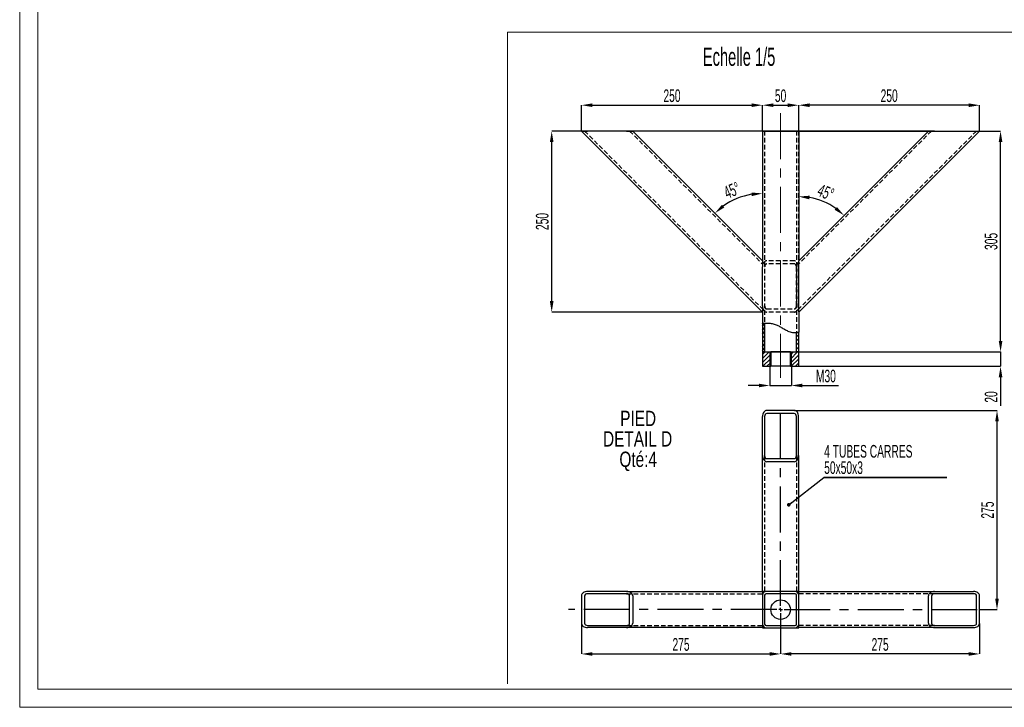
# Model space of a CAD drawing. Header units: millimetres. Extents: x 0 to 841, y 0 to 594.
# Tile 1 of 15: x 0 to 272, y 0 to 190. Entities that reach past the tile are written whole.
import ezdxf

# ---------------------------------------------------------------- set-up
doc = ezdxf.new("R2010")
doc.units = ezdxf.units.MM
doc.header["$PDSIZE"] = -1
doc.linetypes.add('CENTERX2', pattern=[20.32, 12.7, -2.54, 2.54, -2.54])
doc.linetypes.add('HIDDEN', pattern=[1.905, 1.27, -0.635])
for name, color, linetype in [('COTES', 1, 'Continuous'), ('NOTES', 6, 'Continuous'), ('TRAIT-FINS', 9, 'Continuous'), ('TRAIT-MIXTES', 3, 'CENTERX2'), ('TRAIT-TIRET', 2, 'HIDDEN')]:
    doc.layers.add(name, color=color, linetype=linetype)
doc.layers.add('TRAIT-FORT', color=4, linetype='Continuous', lineweight=25)
doc.styles.add('SLDTEXTSTYLE0', font='TXT', dxfattribs={"width": 0.75})
doc.styles.add('SLDTEXTSTYLE1', font='TXT', dxfattribs={"width": 0.605})
doc.dimstyles.new('SLDDIMSTYLE0', dxfattribs={"dimtxt": 3.5, "dimasz": 3, "dimexe": 0, "dimexo": 0.0625, "dimgap": 0.875, "dimtad": 1, "dimlfac": 5, "dimrnd": 1e-09, "dimzin": 12, "dimdsep": 46, "dimtxsty": 'SLDTEXTSTYLE1', "dimsah": 1, "dimcen": 0.09, "dimadec": 0, "dimazin": 3, "dimtfac": 1, "dimtmove": 0, "dimatfit": 0, "dimfxl": 1, "dimfrac": 2, "dimtolj": 1, "dimtzin": 12, "dimarcsym": 0})
doc.dimstyles.new('SLDDIMSTYLE1', dxfattribs={"dimtxt": 3.5, "dimasz": 3, "dimexe": 0, "dimexo": 0.0625, "dimgap": 0.875, "dimtad": 1, "dimlfac": 5, "dimrnd": 1e-09, "dimzin": 12, "dimdsep": 46, "dimtxsty": 'SLDTEXTSTYLE1', "dimsah": 1, "dimcen": 0.09, "dimadec": 0, "dimazin": 3, "dimtfac": 1, "dimtofl": 0, "dimtmove": 0, "dimatfit": 3, "dimfxl": 1, "dimfrac": 2, "dimtolj": 1, "dimtzin": 12, "dimarcsym": 0})
doc.dimstyles.new('SLDDIMSTYLE2', dxfattribs={"dimtxt": 3.5, "dimasz": 3, "dimexe": 0, "dimexo": 0.0625, "dimgap": 0.875, "dimtad": 1, "dimdec": 4, "dimlfac": 5, "dimzin": 12, "dimdsep": 46, "dimtxsty": 'SLDTEXTSTYLE1', "dimsah": 1, "dimcen": 0.09, "dimazin": 3, "dimtfac": 1, "dimtofl": 0, "dimtmove": 0, "dimatfit": 3, "dimfxl": 1, "dimfrac": 2, "dimtolj": 1, "dimtzin": 12, "dimarcsym": 0})
doc.dimstyles.new('SLDDIMSTYLE3', dxfattribs={"dimtxt": 3.5, "dimasz": 3, "dimexe": 0, "dimexo": 0.0625, "dimgap": 0.875, "dimtad": 1, "dimdec": 1, "dimlfac": 5, "dimrnd": 1e-09, "dimzin": 12, "dimdsep": 46, "dimtxsty": 'SLDTEXTSTYLE1', "dimsah": 1, "dimcen": 0.09, "dimadec": 0, "dimazin": 3, "dimtfac": 1, "dimtofl": 0, "dimtmove": 0, "dimatfit": 3, "dimfxl": 1, "dimfrac": 2, "dimtolj": 1, "dimtzin": 12, "dimarcsym": 0})
doc.dimstyles.new('SLDDIMSTYLE4', dxfattribs={"dimtxt": 0.18, "dimasz": 1, "dimexe": 0, "dimexo": 0.0625, "dimgap": 0, "dimtad": 0, "dimtih": 1, "dimtoh": 1, "dimdec": 0, "dimrnd": 1e-09, "dimzin": 0, "dimdsep": 46, "dimtxsty": 'Standard', "dimblk1": 'DOT', "dimblk2": 'DOT', "dimsah": 1, "dimcen": 0.09, "dimadec": 0, "dimazin": 0, "dimtfac": 1, "dimtdec": 0, "dimtofl": 0, "dimtmove": 0, "dimatfit": 3, "dimldrblk": 'DOT', "dimfxl": 1, "dimfrac": 2, "dimtolj": 1, "dimtzin": 0, "dimarcsym": 0})

# ---------------------------------------------------------------- blocks, each defined once
blk = doc.blocks.new('_D')
at = {"layer": 'COTES', "color": 0, "lineweight": -2, "transparency": 16777216}
for p, q in [((207.23, 94.13), (207.23, 88.9)), ((213.23, 94.13), (213.23, 88.9)), ((204.23, 88.9), (201.23, 88.9)), ((207.23, 88.9), (213.23, 88.9)), ((216.23, 88.9), (226.27, 88.9))]:
    blk.add_line(p, q, dxfattribs=at)
at = {"layer": 'COTES', "color": 0, "transparency": 16777216}
for points in [[(204.23, 89.4), (204.23, 88.4), (207.23, 88.9)], [(216.23, 89.4), (216.23, 88.4), (213.23, 88.9)]]:
    blk.add_solid(points, dxfattribs=at)
at = {"layer": 'Defpoints', "color": 0, "transparency": 16777216}
for p in [(207.23, 94.2), (213.23, 94.2), (207.23, 88.9)]:
    blk.add_point(p, dxfattribs=at)
at = {"layer": 'COTES', "color": 0, "transparency": 16777216, "insert": (222.75, 93.27), "char_height": 3.5, "attachment_point": 2, "style": 'SLDTEXTSTYLE1'}
blk.add_mtext('\\A1;M30', dxfattribs=at)
blk = doc.blocks.new('_D_1')
at = {"layer": 'COTES', "color": 0, "lineweight": -2, "transparency": 16777216}
for p, q in [((252.72, 159.2), (146.99, 159.2)), ((146.99, 112.2), (146.99, 156.2)), ((205.17, 109.2), (146.99, 109.2))]:
    blk.add_line(p, q, dxfattribs=at)
at = {"layer": 'COTES', "color": 0, "transparency": 16777216}
for points in [[(146.49, 156.2), (147.49, 156.2), (146.99, 159.2)], [(146.49, 112.2), (147.49, 112.2), (146.99, 109.2)]]:
    blk.add_solid(points, dxfattribs=at)
at = {"layer": 'Defpoints', "color": 0, "transparency": 16777216}
for p in [(146.99, 159.2), (252.79, 159.2), (205.23, 109.2)]:
    blk.add_point(p, dxfattribs=at)
at = {"layer": 'COTES', "color": 0, "transparency": 16777216, "insert": (142.62, 134.2), "char_height": 3.5, "attachment_point": 2, "rotation": 90, "style": 'SLDTEXTSTYLE1'}
blk.add_mtext('\\A1;250', dxfattribs=at)
blk = doc.blocks.new('_D_2')
at = {"layer": 'COTES', "color": 0, "lineweight": -2, "transparency": 16777216}
for p, q in [((214.07, 159.2), (271.01, 159.2)), ((271.01, 101.2), (271.01, 156.2)), ((207.29, 98.2), (271.01, 98.2))]:
    blk.add_line(p, q, dxfattribs=at)
at = {"layer": 'COTES', "color": 0, "transparency": 16777216}
for points in [[(270.51, 156.2), (271.51, 156.2), (271.01, 159.2)], [(270.51, 101.2), (271.51, 101.2), (271.01, 98.2)]]:
    blk.add_solid(points, dxfattribs=at)
at = {"layer": 'Defpoints', "color": 0, "transparency": 16777216}
for p in [(214.01, 159.2), (271.01, 159.2), (207.23, 98.2)]:
    blk.add_point(p, dxfattribs=at)
at = {"layer": 'COTES', "color": 0, "transparency": 16777216, "insert": (266.64, 128.7), "char_height": 3.5, "attachment_point": 2, "rotation": 90, "style": 'SLDTEXTSTYLE1'}
blk.add_mtext('\\A1;305', dxfattribs=at)
blk = doc.blocks.new('_D_3')
at = {"layer": 'COTES', "color": 0, "lineweight": -2, "transparency": 16777216}
for p, q in [((271.01, 101.2), (271.01, 104.2)), ((213.29, 98.2), (271.01, 98.2)), ((271.01, 98.2), (271.01, 94.2)), ((213.29, 94.2), (271.01, 94.2)), ((271.01, 91.2), (271.01, 83.27))]:
    blk.add_line(p, q, dxfattribs=at)
at = {"layer": 'COTES', "color": 0, "transparency": 16777216}
for points in [[(270.51, 101.2), (271.51, 101.2), (271.01, 98.2)], [(270.51, 91.2), (271.51, 91.2), (271.01, 94.2)]]:
    blk.add_solid(points, dxfattribs=at)
at = {"layer": 'Defpoints', "color": 0, "transparency": 16777216}
for p in [(213.23, 98.2), (213.23, 94.2), (271.01, 94.2)]:
    blk.add_point(p, dxfattribs=at)
at = {"layer": 'COTES', "color": 0, "transparency": 16777216, "insert": (266.64, 85.73), "char_height": 3.5, "attachment_point": 2, "rotation": 90, "style": 'SLDTEXTSTYLE1'}
blk.add_mtext('\\A1;20', dxfattribs=at)
blk = doc.blocks.new('_D_4')
at = {"layer": 'COTES', "color": 0, "lineweight": -2, "transparency": 16777216}
blk.add_arc((205.23, 123.34), 18.62, 99.2429, 125.7571, dxfattribs=at)
at = {"layer": 'COTES', "color": 0, "transparency": 16777216}
for points in [[(202.2, 142.21), (202.28, 141.21), (205.23, 141.96)], [(194.68, 138.06), (194.03, 138.83), (192.07, 136.5)]]:
    blk.add_solid(points, dxfattribs=at)
at = {"layer": 'Defpoints', "color": 0, "transparency": 16777216}
for p in [(169.37, 159.2), (205.23, 159.2), (200.41, 141.32), (205.23, 123.34), (205.23, 98.2)]:
    blk.add_point(p, dxfattribs=at)
at = {"layer": 'COTES', "color": 0, "transparency": 16777216, "insert": (194.15, 143.63), "char_height": 3.5, "attachment_point": 1, "rotation": 22.5, "style": 'SLDTEXTSTYLE1'}
blk.add_mtext('\\A1;45°', dxfattribs=at)
blk = doc.blocks.new('_D_5')
at = {"layer": 'COTES', "color": 0, "lineweight": -2, "transparency": 16777216}
blk.add_arc((215.23, 123.34), 17.74, 54.6989, 80.3011, dxfattribs=at)
at = {"layer": 'COTES', "color": 0, "transparency": 16777216}
for points in [[(218.18, 140.33), (218.26, 141.33), (215.23, 141.08)], [(225.81, 138.2), (225.16, 137.44), (227.78, 135.88)]]:
    blk.add_solid(points, dxfattribs=at)
at = {"layer": 'Defpoints', "color": 0, "transparency": 16777216}
for p in [(215.23, 159.2), (251.09, 159.2), (224.1, 138.7), (215.23, 123.34), (215.23, 98.2)]:
    blk.add_point(p, dxfattribs=at)
at = {"layer": 'COTES', "color": 0, "transparency": 16777216, "insert": (221.41, 144.72), "char_height": 3.5, "attachment_point": 1, "rotation": 337.5, "style": 'SLDTEXTSTYLE1'}
blk.add_mtext('\\A1;45°', dxfattribs=at)
blk = doc.blocks.new('_D_6')
at = {"layer": 'COTES', "color": 0, "lineweight": -2, "transparency": 16777216}
for p, q in [((155.23, 159.26), (155.23, 166.33)), ((158.23, 166.33), (202.23, 166.33)), ((205.23, 159.26), (205.23, 166.33))]:
    blk.add_line(p, q, dxfattribs=at)
at = {"layer": 'COTES', "color": 0, "transparency": 16777216}
for points in [[(158.23, 166.83), (158.23, 165.83), (155.23, 166.33)], [(202.23, 166.83), (202.23, 165.83), (205.23, 166.33)]]:
    blk.add_solid(points, dxfattribs=at)
at = {"layer": 'Defpoints', "color": 0, "transparency": 16777216}
for p in [(205.23, 166.33), (155.23, 159.2), (205.23, 159.2)]:
    blk.add_point(p, dxfattribs=at)
at = {"layer": 'COTES', "color": 0, "transparency": 16777216, "insert": (180.23, 170.71), "char_height": 3.5, "attachment_point": 2, "style": 'SLDTEXTSTYLE1'}
blk.add_mtext('\\A1;250', dxfattribs=at)
blk = doc.blocks.new('_D_7')
at = {"layer": 'COTES', "color": 0, "lineweight": -2, "transparency": 16777216}
for p, q in [((215.23, 159.26), (215.23, 166.33)), ((262.23, 166.33), (218.23, 166.33)), ((265.23, 159.26), (265.23, 166.33))]:
    blk.add_line(p, q, dxfattribs=at)
at = {"layer": 'COTES', "color": 0, "transparency": 16777216}
for points in [[(218.23, 166.83), (218.23, 165.83), (215.23, 166.33)], [(262.23, 166.83), (262.23, 165.83), (265.23, 166.33)]]:
    blk.add_solid(points, dxfattribs=at)
at = {"layer": 'Defpoints', "color": 0, "transparency": 16777216}
for p in [(215.23, 166.33), (215.23, 159.2), (265.23, 159.2)]:
    blk.add_point(p, dxfattribs=at)
at = {"layer": 'COTES', "color": 0, "transparency": 16777216, "insert": (240.23, 170.71), "char_height": 3.5, "attachment_point": 2, "style": 'SLDTEXTSTYLE1'}
blk.add_mtext('\\A1;250', dxfattribs=at)
blk = doc.blocks.new('_D_8')
at = {"layer": 'COTES', "color": 0, "lineweight": -2, "transparency": 16777216}
for p, q in [((205.23, 159.26), (205.23, 166.33)), ((208.23, 166.33), (212.23, 166.33)), ((215.23, 159.26), (215.23, 166.33))]:
    blk.add_line(p, q, dxfattribs=at)
at = {"layer": 'COTES', "color": 0, "transparency": 16777216}
for points in [[(208.23, 166.83), (208.23, 165.83), (205.23, 166.33)], [(212.23, 166.83), (212.23, 165.83), (215.23, 166.33)]]:
    blk.add_solid(points, dxfattribs=at)
at = {"layer": 'Defpoints', "color": 0, "transparency": 16777216}
for p in [(215.23, 166.33), (205.23, 159.2), (215.23, 159.2)]:
    blk.add_point(p, dxfattribs=at)
at = {"layer": 'COTES', "color": 0, "transparency": 16777216, "insert": (210.23, 170.71), "char_height": 3.5, "attachment_point": 2, "style": 'SLDTEXTSTYLE1'}
blk.add_mtext('\\A1;50', dxfattribs=at)
blk = doc.blocks.new('SW_NOTE_5')
at = {"layer": 'NOTES', "color": 0, "char_height": 4.233, "attachment_point": 2, "style": 'SLDTEXTSTYLE0'}
for s, insert in [('PIED', (5.75, 5.46)), ('DETAIL D', (5.61, -0.19)), ('Qté:4', (5.76, -5.83))]:
    blk.add_mtext(s, dxfattribs=dict(at, insert=insert))
blk = doc.blocks.new('_D_9')
at = {"layer": 'COTES', "color": 0, "lineweight": -2, "transparency": 16777216}
for p, q in [((155.23, 23.15), (155.23, 14.74)), ((210.23, 23.73), (210.23, 14.74)), ((158.23, 14.74), (207.23, 14.74))]:
    blk.add_line(p, q, dxfattribs=at)
at = {"layer": 'COTES', "color": 0, "transparency": 16777216}
for points in [[(158.23, 15.24), (158.23, 14.24), (155.23, 14.74)], [(207.23, 15.24), (207.23, 14.24), (210.23, 14.74)]]:
    blk.add_solid(points, dxfattribs=at)
at = {"layer": 'Defpoints', "color": 0, "transparency": 16777216}
for p in [(155.23, 23.21), (210.23, 23.79), (210.23, 14.74)]:
    blk.add_point(p, dxfattribs=at)
at = {"layer": 'COTES', "color": 0, "transparency": 16777216, "insert": (182.73, 19.12), "char_height": 3.5, "attachment_point": 2, "style": 'SLDTEXTSTYLE1'}
blk.add_mtext('\\A1;275', dxfattribs=at)
blk = doc.blocks.new('_D_10')
at = {"layer": 'COTES', "color": 0, "lineweight": -2, "transparency": 16777216}
for p, q in [((210.23, 23.73), (210.23, 14.74)), ((265.23, 23.15), (265.23, 14.74)), ((262.23, 14.74), (213.23, 14.74))]:
    blk.add_line(p, q, dxfattribs=at)
at = {"layer": 'COTES', "color": 0, "transparency": 16777216}
for points in [[(213.23, 15.24), (213.23, 14.24), (210.23, 14.74)], [(262.23, 15.24), (262.23, 14.24), (265.23, 14.74)]]:
    blk.add_solid(points, dxfattribs=at)
at = {"layer": 'Defpoints', "color": 0, "transparency": 16777216}
for p in [(210.23, 23.79), (265.23, 23.21), (210.23, 14.74)]:
    blk.add_point(p, dxfattribs=at)
at = {"layer": 'COTES', "color": 0, "transparency": 16777216, "insert": (237.73, 19.12), "char_height": 3.5, "attachment_point": 2, "style": 'SLDTEXTSTYLE1'}
blk.add_mtext('\\A1;275', dxfattribs=at)
blk = doc.blocks.new('_D_11')
at = {"layer": 'COTES', "color": 0, "lineweight": -2, "transparency": 16777216}
for p, q in [((214.07, 81.99), (270.03, 81.99)), ((270.03, 29.99), (270.03, 78.99)), ((265.07, 26.99), (270.03, 26.99))]:
    blk.add_line(p, q, dxfattribs=at)
at = {"layer": 'COTES', "color": 0, "transparency": 16777216}
for points in [[(269.53, 78.99), (270.53, 78.99), (270.03, 81.99)], [(269.53, 29.99), (270.53, 29.99), (270.03, 26.99)]]:
    blk.add_solid(points, dxfattribs=at)
at = {"layer": 'Defpoints', "color": 0, "transparency": 16777216}
for p in [(214.01, 81.99), (270.03, 81.99), (265.01, 26.99)]:
    blk.add_point(p, dxfattribs=at)
at = {"layer": 'COTES', "color": 0, "transparency": 16777216, "insert": (265.66, 54.49), "char_height": 3.5, "attachment_point": 2, "rotation": 90, "style": 'SLDTEXTSTYLE1'}
blk.add_mtext('\\A1;275', dxfattribs=at)
blk = doc.blocks.new('SW_NOTE_6')
at = {"layer": 'NOTES', "color": 0}
for p, q in [((0, 0), (33.92, 0)), ((33.92, 0), (0, 0)), ((0, 0), (33.92, 0)), ((33.92, 0), (0, 0)), ((0, 0), (33.92, 0)), ((33.92, 0), (0, 0))]:
    blk.add_line(p, q, dxfattribs=at)
at = {"layer": 'NOTES', "color": 0, "char_height": 3.5, "attachment_point": 1, "style": 'SLDTEXTSTYLE1'}
for s, insert in [('4 TUBES CARRES', (0.07, 8.98)), ('50x50x3', (0.07, 4.47))]:
    blk.add_mtext(s, dxfattribs=dict(at, insert=insert))
blk = doc.blocks.new('_Dot')
at = {"color": 0, "linetype": 'ByBlock', "lineweight": -2}
blk.add_line((-0.5, 0), (-1, 0), dxfattribs=at)
at = {"color": 0, "linetype": 'ByBlock', "const_width": 0.5}
blk.add_lwpolyline([(-0.25, 0, 1), (0.25, 0, 1)], format="xyb", close=True, dxfattribs=at)
blk = doc.blocks.new('SW_CENTERMARKSYMBOL_0')
at = {"layer": 'TRAIT-MIXTES', "color": 0}
for p, q in [((0, 1), (0, 56.19)), ((-1, 0), (-58.63, 0)), ((0, 0), (-0.5, 0)), ((0, 0), (0, 0.5)), ((0, 0), (0, -0.5)), ((0, 0), (0.5, 0)), ((1, 0), (54.77, 0)), ((0, -1), (0, -3.2))]:
    blk.add_line(p, q, dxfattribs=at)

msp = doc.modelspace()

# ---------------------------------------------------------------- hatches: boundary and pattern name
at = {"layer": 'TRAIT-FINS'}
h = msp.add_hatch(dxfattribs=at)
h.set_pattern_fill('ANSI31', color=256, scale=0.25, style=0)
edge = h.paths.add_edge_path(flags=0)
edge.add_line((205.231204, 106.071982), (205.231204, 98.195966))
edge.add_line((205.231204, 98.195966), (205.831204, 98.195966))
edge.add_line((205.831204, 98.195966), (205.831204, 106.143983))
edge.add_spline(control_points=[(205.831204, 106.143983), (205.629677, 106.128113), (205.429252, 106.104109), (205.231204, 106.071982)], knot_values=[0.8588290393, 0.8588290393, 0.8588290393, 0.8588290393, 0.8691515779, 0.8691515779, 0.8691515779, 0.8691515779], weights=[1, 1, 1, 1], degree=3, periodic=0)
h = msp.add_hatch(dxfattribs=at)
h.set_pattern_fill('ANSI31', color=256, scale=0.25, style=0)
edge = h.paths.add_edge_path(flags=0)
edge.add_line((215.230804, 98.195966), (215.230804, 103.607932))
edge.add_spline(control_points=[(215.230804, 103.607932), (215.030145, 103.586329), (214.829543, 103.567878), (214.630804, 103.55581)], knot_values=[0.6784472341, 0.6784472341, 0.6784472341, 0.6784472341, 0.6888705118, 0.6888705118, 0.6888705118, 0.6888705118], weights=[1, 1, 1, 1], degree=3, periodic=0)
edge.add_line((214.630804, 103.55581), (214.630804, 98.195966))
edge.add_line((214.630804, 98.195966), (215.230804, 98.195966))
h = msp.add_hatch(dxfattribs=at)
h.set_pattern_fill('ANSI31', color=256, scale=0.25, style=0)
h.paths.add_polyline_path([(205.231004, 98.195966), (205.231004, 94.195966), (207.531004, 94.195966), (207.531004, 98.195966)], flags=0)
h = msp.add_hatch(dxfattribs=at)
h.set_pattern_fill('ANSI31', color=256, scale=0.25, style=0)
h.paths.add_polyline_path([(215.231004, 94.195966), (215.231004, 98.195966), (212.931004, 98.195966), (212.931004, 94.195966)], flags=0)

# ---------------------------------------------------------------- linework, layer by layer
at = {"lineweight": 18}
for p, q in [((0, 594), (0, 0)), ((5, 589), (5, 5)), ((134.733732, 186.547668), (560.141714, 186.547668)), ((134.733732, 186.547668), (134.733732, 6.489468)), ((836, 5), (5, 5)), ((841, 0), (0, 0))]:
    msp.add_line(p, q, dxfattribs=at)
at = {"layer": 'TRAIT-FINS', "lineweight": 18}
for p, q in [((205.231204, 109.195966), (204.732733, 109.195966)), ((207.231004, 98.195966), (207.231004, 94.195966)), ((213.231004, 98.195966), (213.231004, 94.195966))]:
    msp.add_line(p, q, dxfattribs=at)
at = {"layer": 'TRAIT-FORT', "lineweight": 25}
for p, q in [((205.231204, 109.195966), (155.231204, 159.195966)), ((155.231204, 159.195966), (156.92826, 159.195966)), ((167.676283, 159.195966), (156.92826, 159.195966)), ((167.676283, 159.195966), (169.37334, 159.195966)), ((169.37334, 159.195966), (205.231204, 123.338101)), ((205.231204, 159.195966), (205.231204, 123.309443)), ((205.231204, 159.195966), (206.231204, 159.195966)), ((206.231204, 159.195966), (214.230804, 159.195966)), ((214.230804, 159.195966), (215.230804, 159.195966)), ((215.230804, 159.195966), (215.230804, 123.309337)), ((265.230804, 159.195966), (215.230804, 109.195966)), ((215.230804, 123.338101), (251.088668, 159.195966)), ((251.088668, 159.195966), (252.785725, 159.195966)), ((252.785725, 159.195966), (263.533748, 159.195966)), ((263.533748, 159.195966), (265.230804, 159.195966)), ((205.231204, 123.309443), (205.231204, 121.641045)), ((215.230804, 121.641045), (215.230804, 123.309337)), ((205.231204, 110.893022), (205.231204, 121.641045)), ((215.230804, 110.893022), (215.230804, 121.641045)), ((205.231204, 110.893022), (205.231204, 109.224624)), ((205.231204, 109.224624), (205.231204, 106.071982)), ((215.230804, 109.224729), (215.230804, 110.893022)), ((215.230804, 109.224729), (215.230804, 103.607932)), ((205.831204, 106.143983), (205.831204, 98.195966)), ((205.231204, 106.071982), (205.231204, 98.195966)), ((214.630804, 98.195966), (214.630804, 103.55581)), ((215.230804, 98.195966), (215.230804, 103.607932)), ((205.231004, 98.195966), (205.231004, 94.195966)), ((205.231004, 98.195966), (207.531004, 98.195966)), ((205.831204, 98.195966), (205.231204, 98.195966)), ((207.531004, 98.195966), (207.531004, 94.195966)), ((212.931004, 98.195966), (207.531004, 98.195966)), ((212.931004, 94.195966), (212.931004, 98.195966)), ((212.931004, 98.195966), (215.231004, 98.195966)), ((215.230804, 98.195966), (214.630804, 98.195966)), ((215.231004, 94.195966), (215.231004, 98.195966)), ((205.231004, 94.195966), (207.531004, 94.195966)), ((212.931004, 94.195966), (207.531004, 94.195966)), ((212.931004, 94.195966), (215.231004, 94.195966)), ((214.011204, 81.992359), (206.431204, 81.992359)), ((205.231204, 69.547279), (205.231204, 80.295302)), ((205.831204, 80.295302), (205.831204, 69.547279)), ((214.011204, 81.14383), (206.431204, 81.14383)), ((214.611204, 69.547279), (214.611204, 80.295302)), ((215.211204, 69.547279), (215.211204, 80.295302)), ((205.231204, 31.992359), (205.231204, 69.547279)), ((206.431204, 68.698751), (214.011204, 68.698751)), ((215.211204, 69.547279), (215.211204, 31.992359)), ((214.011204, 67.850223), (206.431204, 67.850223)), ((155.231204, 30.792359), (155.231204, 23.212359)), ((156.079732, 30.792359), (156.079732, 23.212359)), ((167.676283, 31.992359), (156.92826, 31.992359)), ((167.676283, 31.392359), (156.92826, 31.392359)), ((167.676283, 31.992359), (205.231204, 31.992359)), ((168.524811, 23.212359), (168.524811, 30.792359)), ((169.37334, 30.792359), (169.37334, 23.212359)), ((205.231204, 31.992559), (205.231004, 31.992559)), ((205.231004, 31.992559), (205.231004, 31.992359)), ((205.231204, 31.992359), (205.231204, 30.992359)), ((206.231204, 31.992359), (205.231204, 31.992359)), ((205.231204, 30.992359), (205.231204, 22.992759)), ((205.831204, 30.992359), (205.831204, 22.992759)), ((214.230804, 31.992359), (206.231204, 31.992359)), ((214.230804, 31.392359), (206.231204, 31.392359)), ((215.211204, 31.992359), (214.230804, 31.992359)), ((214.630804, 22.992759), (214.630804, 30.992359)), ((215.230804, 31.992559), (215.211204, 31.992559)), ((215.230804, 30.992359), (215.230804, 31.992759)), ((215.230804, 31.992759), (252.785725, 31.992759)), ((215.230804, 22.992759), (215.230804, 30.992359)), ((251.088668, 23.212759), (251.088668, 30.792759)), ((251.937196, 30.792759), (251.937196, 23.212759)), ((252.785725, 31.992759), (263.533748, 31.992759)), ((263.533748, 31.392759), (252.785725, 31.392759)), ((264.382276, 23.212759), (264.382276, 30.792759)), ((265.230804, 23.212759), (265.230804, 30.792759)), ((156.92826, 22.612359), (167.676283, 22.612359)), ((167.676283, 22.012359), (156.92826, 22.012359)), ((205.231204, 22.012359), (167.676283, 22.012359)), ((205.231004, 22.012359), (205.231004, 21.992559)), ((205.231004, 21.992559), (215.231004, 21.992559)), ((205.231204, 22.992759), (205.231204, 22.012359)), ((206.231204, 22.592759), (214.230804, 22.592759)), ((206.231204, 21.992759), (214.230804, 21.992759)), ((215.230804, 22.012759), (215.230804, 22.992759)), ((252.785725, 22.012759), (215.230804, 22.012759)), ((215.231004, 21.992559), (215.231004, 22.012759)), ((252.785725, 22.612759), (263.533748, 22.612759)), ((252.785725, 22.012759), (263.533748, 22.012759))]:
    msp.add_line(p, q, dxfattribs=at)
msp.add_circle((210.231004, 26.992559), 2.7, dxfattribs=at)
for centre, radius, start, end in [((206.231204, 30.992359), 1, 90, 180), ((206.231204, 30.992359), 0.4, 90, 180), ((214.230804, 30.992359), 1, 0, 90), ((214.230804, 30.992359), 0.4, 0, 90), ((206.231204, 22.992759), 1, 180, 270), ((206.231204, 22.992759), 0.4, 180, 270), ((214.230804, 22.992759), 0.4, 270, 0), ((214.230804, 22.992759), 1, 270, 0)]:
    msp.add_arc(centre, radius, start, end, dxfattribs=at)
for centre, major_axis, start_param, end_param in [((206.431204, 80.295302), (0, 1.697056), 0, 1.5707963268), ((214.011204, 80.295302), (0, -1.697056), 1.5707963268, 3.1415926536), ((206.431204, 80.295302), (0, -0.848528), 3.1415926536, 4.7123889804), ((214.011204, 80.295302), (0, -0.848528), 1.5707963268, 3.1415926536), ((206.431204, 69.547279), (0, -1.697056), 4.7123889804, 6.2831853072), ((206.431204, 69.547279), (0, -0.848528), 4.7123889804, 6.2831853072), ((214.011204, 69.547279), (0, 1.697056), 3.1415926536, 4.7123889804), ((214.011204, 69.547279), (0, -0.848528), 0, 1.5707963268), ((156.92826, 30.792359), (1.697056, 0), 1.5707963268, 3.1415926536), ((156.92826, 30.792359), (0.848528, 0), 1.5707963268, 3.1415926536), ((167.676283, 30.792359), (-1.697056, 0), 3.1415926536, 4.7123889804), ((167.676283, 30.792359), (0.848528, 0), 0, 1.5707963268), ((252.785725, 30.792759), (-1.697056, 0), 4.7123889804, 6.2831853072), ((252.785725, 30.792759), (-0.848528, 0), 4.7123889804, 6.2831853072), ((263.533748, 30.792759), (1.697056, 0), 0, 1.5707963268), ((263.533748, 30.792759), (-0.848528, 0), 3.1415926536, 4.7123889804), ((156.92826, 23.212359), (-1.697056, 0), 0, 1.5707963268), ((156.92826, 23.212359), (0.848528, 0), 3.1415926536, 4.7123889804), ((167.676283, 23.212359), (1.697056, 0), 4.7123889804, 6.2831853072), ((167.676283, 23.212359), (0.848528, 0), 4.7123889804, 6.2831853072), ((252.785725, 23.212759), (1.697056, 0), 3.1415926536, 4.7123889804), ((252.785725, 23.212759), (-0.848528, 0), 0, 1.5707963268), ((263.533748, 23.212759), (-1.697056, 0), 1.5707963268, 3.1415926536), ((263.533748, 23.212759), (-0.848528, 0), 1.5707963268, 3.1415926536)]:
    msp.add_ellipse(centre, major_axis=major_axis, ratio=0.7071067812, start_param=start_param, end_param=end_param, dxfattribs=at)
for points, knots in [([(205.231204, 106.071982), (205.242106, 106.073792), (205.263907, 106.077412), (205.433731, 106.103), (205.684819, 106.132743), (205.967084, 106.1557), (206.155548, 106.162173), (206.231204, 106.164772)], [0, 0, 0, 0, 0.2126616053, 0.4252593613, 0.6395357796, 0.8552971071, 1, 1, 1, 1]), ([(206.231204, 106.164772), (206.614814, 106.157666), (207.374184, 106.143598), (208.477503, 105.904955), (209.49282, 105.489041), (210.421551, 104.959988), (211.314774, 104.413615), (212.123263, 103.981506), (212.864568, 103.704101), (213.53449, 103.554611), (213.995499, 103.545655), (214.230804, 103.541084)], [0, 0, 0, 0, 0.134362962, 0.2659762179, 0.393164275, 0.5178150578, 0.6404889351, 0.7606921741, 0.8385905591, 0.917614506, 1, 1, 1, 1]), ([(214.230804, 103.541084), (214.342835, 103.543872), (214.566866, 103.549449), (214.865743, 103.57204), (215.09238, 103.593176), (215.213457, 103.606067), (215.225863, 103.607401), (215.230804, 103.607932)], [0, 0, 0, 0, 0.2137701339, 0.4274806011, 0.6424696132, 0.8575921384, 1, 1, 1, 1])]:
    msp.add_open_spline(points, degree=3, knots=knots, dxfattribs=at)
at = {"layer": 'TRAIT-MIXTES', "lineweight": 18}
msp.add_line((210.231004, 164.099657), (210.231004, 91.001583), dxfattribs=at)
at = {"layer": 'TRAIT-TIRET'}
for p, q in [((156.079732, 159.195966), (205.231204, 110.044494)), ((168.524811, 159.195966), (205.231204, 122.489573)), ((205.831204, 159.195966), (205.831204, 106.143983)), ((214.611204, 159.195966), (214.611204, 121.641045)), ((214.630804, 159.195966), (214.630804, 103.55581)), ((215.211204, 159.195966), (215.211204, 121.641045)), ((264.382276, 159.195966), (215.230804, 110.044494)), ((251.937196, 159.195966), (215.230804, 122.489573)), ((214.011204, 123.338101), (206.431204, 123.338101)), ((214.011204, 122.489573), (206.431204, 122.489573)), ((214.611204, 110.893022), (214.611204, 121.641045)), ((215.211204, 110.893022), (215.211204, 121.641045)), ((206.431204, 110.044494), (214.011204, 110.044494)), ((214.011204, 109.195966), (206.431204, 109.195966)), ((205.831204, 69.547279), (205.831204, 31.992359)), ((214.611204, 69.547279), (214.611204, 31.992359)), ((167.676283, 31.392359), (205.231204, 31.392359)), ((205.231004, 31.992359), (205.231004, 22.012359)), ((215.211204, 31.992559), (205.231204, 31.992559)), ((215.231004, 31.992559), (215.230804, 31.992559)), ((252.785725, 31.392759), (215.230804, 31.392759)), ((215.231004, 22.012759), (215.231004, 31.992559)), ((167.676283, 22.612359), (205.231204, 22.612359)), ((252.785725, 22.612759), (215.230804, 22.612759))]:
    msp.add_line(p, q, dxfattribs=at)
for centre, major_axis, start_param, end_param in [((206.431204, 121.641045), (0, -1.697056), 3.1415926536, 4.7123889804), ((206.431204, 121.641045), (0, -0.848528), 3.1415926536, 4.7123889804), ((214.011204, 121.641045), (0, 1.697056), 4.7123889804, 6.2831853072), ((214.011204, 121.641045), (0, -0.848528), 1.5707963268, 3.1415926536), ((206.431204, 110.893022), (0, 1.697056), 1.5707963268, 3.1415926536), ((206.431204, 110.893022), (0, -0.848528), 4.7123889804, 6.2831853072), ((214.011204, 110.893022), (0, -1.697056), 0, 1.5707963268), ((214.011204, 110.893022), (0, -0.848528), 0, 1.5707963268)]:
    msp.add_ellipse(centre, major_axis=major_axis, ratio=0.7071067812, start_param=start_param, end_param=end_param, dxfattribs=at)

# ---------------------------------------------------------------- block references
at = {"layer": 'NOTES'}
for name, p in [('SW_NOTE_5', (165.12619, 76.457492)), ('SW_NOTE_6', (222.207084, 63.487738))]:
    msp.add_blockref(name, p, dxfattribs=at)
at = {"layer": 'TRAIT-MIXTES'}
msp.add_blockref('SW_CENTERMARKSYMBOL_0', (210.231004, 26.992559), dxfattribs=at)

# ---------------------------------------------------------------- texts
at = {"layer": 'NOTES', "insert": (188.763179, 182.203714), "char_height": 5, "attachment_point": 1, "style": 'SLDTEXTSTYLE1'}
msp.add_mtext('Echelle 1/5', dxfattribs=at)

# ---------------------------------------------------------------- dimensions: what is measured, and where the dimension line sits
at = {"layer": 'COTES'}
for base, p1, p2, dimstyle, picture, middle in [((205.231204, 166.33343), (155.231204, 159.195966), (205.231204, 159.195966), 'SLDDIMSTYLE1', '_D_6', (180.231204, 166.33343)), ((210.231004, 14.740222), (265.230804, 23.212759), (210.231004, 23.792559), 'SLDDIMSTYLE3', '_D_10', (237.730904, 14.740222))]:
    dim = msp.add_linear_dim(base=base, p1=p1, p2=p2, dimstyle=dimstyle, dxfattribs=at)
    dim.commit()
    dim.dimension.update_dxf_attribs({"geometry": picture, "text_midpoint": middle, "dimtype": 160})
for base, p1, p2, angle, dimstyle, picture, middle in [((215.230804, 166.33343), (205.231204, 159.195966), (215.230804, 159.195966), 0, 'SLDDIMSTYLE0', '_D_8', (210.231004, 166.33343)), ((215.230804, 166.33343), (265.230804, 159.195966), (215.230804, 159.195966), 0, 'SLDDIMSTYLE1', '_D_7', (240.230804, 166.33343)), ((146.993897, 159.195966), (205.231204, 109.195966), (252.785725, 159.195966), 90, 'SLDDIMSTYLE1', '_D_1', (146.993897, 134.195966)), ((271.014145, 159.195966), (207.231004, 98.195966), (214.011204, 159.195966), 90, 'SLDDIMSTYLE1', '_D_2', (271.014145, 128.695966)), ((271.014145, 94.195966), (213.231004, 98.195966), (213.231004, 94.195966), 90, 'SLDDIMSTYLE0', '_D_3', (271.014145, 85.732841)), ((270.031631, 81.992359), (265.005371, 26.992559), (214.011204, 81.992359), 90, 'SLDDIMSTYLE3', '_D_11', (270.031631, 54.492459)), ((210.231004, 14.740222), (155.231204, 23.212359), (210.231004, 23.792559), 0, 'SLDDIMSTYLE3', '_D_9', (182.731104, 14.740222))]:
    dim = msp.add_linear_dim(base=base, p1=p1, p2=p2, angle=angle, dimstyle=dimstyle, dxfattribs=at)
    dim.commit()
    dim.dimension.update_dxf_attribs({"geometry": picture, "text_midpoint": middle, "dimtype": 160})
for base, line1, line2, picture, middle in [((200.412791, 141.320664), ((169.37334, 159.195966), (205.231204, 123.338101)), ((205.231204, 159.195966), (205.231204, 98.195966)), '_D_4', (198.106818, 140.537891)), ((224.102555, 138.704424), ((215.230804, 123.338101), (251.088668, 159.195966)), ((215.230804, 159.195966), (215.230804, 98.195966)), '_D_5', (222.020948, 139.730959))]:
    dim = msp.add_angular_dim_2l(base=base, line1=line1, line2=line2, dimstyle='SLDDIMSTYLE2', dxfattribs=at)
    dim.commit()
    dim.dimension.update_dxf_attribs({"geometry": picture, "text_midpoint": middle, "dimtype": 162})
dim = msp.add_linear_dim(base=(207.231004, 88.896863), p1=(213.231004, 94.195966), p2=(207.231004, 94.195966), text='M<>', dimstyle='SLDDIMSTYLE0', dxfattribs=at)
dim.commit()
dim.dimension.update_dxf_attribs({"geometry": '_D', "text_midpoint": (222.752879, 88.896863), "dimtype": 160})

# ---------------------------------------------------------------- leaders
at = {"layer": 'NOTES'}
msp.add_leader([(212.480307, 55.947605), (222.207084, 63.487738)], dimstyle='SLDDIMSTYLE4', dxfattribs=at)

doc.saveas('drawing.dxf')
